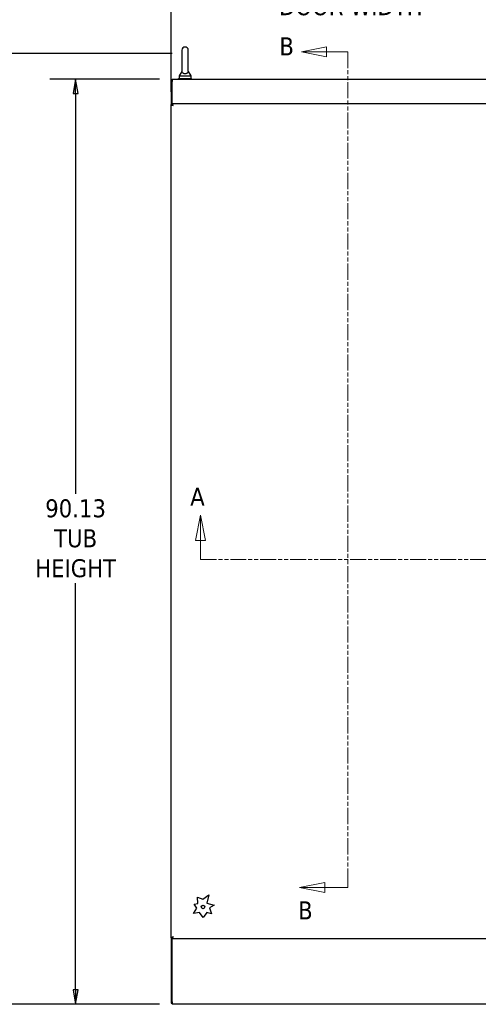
# Model space of a CAD drawing. Extents: x 784 to 1207, y 24 to 294.
# Tile 46 of 217: x 851 to 896, y 140 to 236. Entities that reach past the tile are written whole.
import ezdxf

# ---------------------------------------------------------------- set-up
doc = ezdxf.new("R2010")
doc.units = 0
doc.header["$LTSCALE"] = 4
doc.header["$MEASUREMENT"] = 0
doc.linetypes.add('DOUBLE_DASH_CHAIN', pattern=[1.2403, 0.6614, -0.0827, 0.1654, -0.0827, 0.1654, -0.0827])
doc.layers.get('0').update_dxf_attribs({"linetype": 'CONTINUOUS'})
doc.layers.get('DEFPOINTS').update_dxf_attribs({"linetype": 'CONTINUOUS'})
doc.layers.add('Section Line (ANSI)', color=7, linetype='DOUBLE_DASH_CHAIN', lineweight=5)
doc.styles.add('Note Text (ANSI)', font='tahoma.ttf')
doc.styles.add('ROMANS', font='romans.shx')
doc.dimstyles.new('Default (ANSI)', dxfattribs={"dimscale": 20, "dimtxt": 0.07, "dimasz": 0.07, "dimexe": 0.125, "dimexo": 0.0625, "dimgap": 0.031496, "dimtad": 0, "dimtih": 1, "dimtoh": 1, "dimrnd": 1e-08, "dimzin": 0, "dimdsep": 46, "dimtxsty": 'ROMANS', "dimblk": 'Filled-1', "dimcen": 0.09, "dimdle": 0.393701, "dimclrd": 256, "dimclre": 256, "dimclrt": 256, "dimadec": 0, "dimazin": 0, "dimtfac": 0.928571, "dimtofl": 0, "dimtmove": 0, "dimatfit": 3, "dimfxl": 1, "dimtolj": 1, "dimtzin": 0, "dimlwd": -1, "dimlwe": -1, "dimarcsym": 0})

# ---------------------------------------------------------------- blocks, each defined once
blk = doc.blocks.new('Filled-1')
at = {"color": 0}
for p, q in [((0, 0), (-1, 0.179)), ((-1, 0.179), (-1, -0.179)), ((-1, 0), (0, 0)), ((-1, -0.179), (0, 0))]:
    blk.add_line(p, q, dxfattribs=at)
at = {"color": 0, "flags": 128}
blk.add_lwpolyline([(-1, -0.179), (0, 0), (-1, 0.179), (-1, -0.179)], dxfattribs=at)
at = {"color": 0}
blk.add_solid([(-1, -0.179), (0, 0), (-1, 0.179), (-1, -0.179)], dxfattribs=at)
blk = doc.blocks.new('*D27')
at = {"transparency": 16777216}
for p, q in [((866.328, 232.832), (842.174, 232.832)), ((844.674, 231.432), (844.674, 191.224)), ((844.674, 141.605), (844.674, 182.433)), ((865.078, 140.205), (842.174, 140.205))]:
    blk.add_line(p, q, dxfattribs=at)
at = {"layer": 'DEFPOINTS', "color": 0, "transparency": 16777216}
for p in [(844.674, 232.832), (867.578, 232.832), (866.328, 140.205)]:
    blk.add_point(p, dxfattribs=at)
at = {"transparency": 16777216, "xscale": 1.400000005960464, "yscale": 1.400000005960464, "zscale": 1.400000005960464}
for p, rotation in [((844.674, 232.832), 90), ((844.674, 140.205), 270)]:
    blk.add_blockref('Filled-1', p, dxfattribs=dict(at, rotation=rotation))
at = {"transparency": 16777216, "insert": (844.674, 186.829), "char_height": 1.4, "attachment_point": 5, "style": 'ROMANS'}
blk.add_mtext('\\A1;\\fTahoma|b0|i0;\\H1.7500;(92.6)\\P\\fTahoma|b0|i0;\\H1.7500;TOTAL\\P\\fTahoma|b0|i0;\\H1.7500;HEIGHT', dxfattribs=at)
blk = doc.blocks.new('2dTransSection0')
at = {"layer": 'Section Line (ANSI)', "linetype": 'Continuous'}
for p, q in [((3.732, 6.2359), (3.7125, 6.1379)), ((3.732, 6.1379), (3.732, 6.2359)), ((3.7515, 6.1379), (3.732, 6.2359)), ((6.2883, 6.2325), (6.2688, 6.1345)), ((6.2883, 6.1345), (6.2883, 6.2325)), ((6.3078, 6.1345), (6.2883, 6.2325)), ((3.7125, 6.1379), (3.7515, 6.1379)), ((3.732, 6.0631), (3.732, 6.1379)), ((6.2688, 6.1345), (6.3078, 6.1345)), ((6.2883, 6.0631), (6.2883, 6.1345)), ((3.732, 6.0631), (3.7477, 6.0631)), ((6.2726, 6.0631), (6.2883, 6.0631))]:
    blk.add_line(p, q, dxfattribs=at)
at = {"layer": 'Section Line (ANSI)', "linetype": 'DOUBLE_DASH_CHAIN', "ltscale": 0.023544}
blk.add_line((3.732, 6.0631), (6.2883, 6.0631), dxfattribs=at)
at = {"layer": 'Section Line (ANSI)', "linetype": 'Continuous', "flags": 128}
for points in [[(3.7515, 6.1379), (3.732, 6.2359), (3.7125, 6.1379), (3.7515, 6.1379)], [(6.3078, 6.1345), (6.2883, 6.2325), (6.2688, 6.1345), (6.3078, 6.1345)]]:
    blk.add_lwpolyline(points, dxfattribs=at)
at = {"layer": 'Section Line (ANSI)'}
for points in [[(3.7515, 6.1379), (3.732, 6.2359), (3.7125, 6.1379), (3.7515, 6.1379)], [(6.3078, 6.1345), (6.2883, 6.2325), (6.2688, 6.1345), (6.3078, 6.1345)]]:
    blk.add_solid(points, dxfattribs=at)
at = {"layer": 'Section Line (ANSI)', "char_height": 0.07, "attachment_point": 7, "style": 'Note Text (ANSI)'}
for insert in [(3.6925, 6.2735), (6.2637, 6.259)]:
    blk.add_mtext('A', dxfattribs=dict(at, insert=insert))
blk = doc.blocks.new('*D7')
at = {"transparency": 16777216}
for p, q in [((865.078, 230.33), (854.417, 230.33)), ((856.917, 228.93), (856.917, 189.942)), ((856.917, 141.605), (856.917, 181.23)), ((865.078, 140.205), (854.417, 140.205))]:
    blk.add_line(p, q, dxfattribs=at)
at = {"layer": 'DEFPOINTS', "color": 0, "transparency": 16777216}
for p in [(856.917, 230.33), (866.328, 230.33), (866.328, 140.205)]:
    blk.add_point(p, dxfattribs=at)
at = {"transparency": 16777216, "xscale": 1.400000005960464, "yscale": 1.400000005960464, "zscale": 1.400000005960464}
for p, rotation in [((856.917, 230.33), 90), ((856.917, 140.205), 270)]:
    blk.add_blockref('Filled-1', p, dxfattribs=dict(at, rotation=rotation))
at = {"transparency": 16777216, "insert": (856.917, 185.586), "char_height": 1.4, "attachment_point": 5, "style": 'ROMANS'}
blk.add_mtext('\\A1;\\fTahoma|b0|i0;\\H1.7500;90.13\\P\\fTahoma|b0|i0;\\H1.7500;TUB\\P\\fTahoma|b0|i0;\\H1.7500;HEIGHT', dxfattribs=at)
blk = doc.blocks.new('*D10')
at = {"transparency": 16777216}
for p, q in [((866.224, 231.476), (866.224, 248.474)), ((938.349, 231.476), (938.349, 248.474)), ((867.624, 245.974), (895.302, 245.974)), ((936.949, 245.974), (909.271, 245.974))]:
    blk.add_line(p, q, dxfattribs=at)
at = {"layer": 'DEFPOINTS', "color": 0, "transparency": 16777216}
for p in [(938.349, 245.974), (866.224, 230.226), (938.349, 230.226)]:
    blk.add_point(p, dxfattribs=at)
at = {"transparency": 16777216, "xscale": 1.400000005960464, "yscale": 1.400000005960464, "zscale": 1.400000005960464, "rotation": 180}
blk.add_blockref('Filled-1', (866.224, 245.974), dxfattribs=at)
at = {"transparency": 16777216, "xscale": 1.400000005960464, "yscale": 1.400000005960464, "zscale": 1.400000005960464}
blk.add_blockref('Filled-1', (938.349, 245.974), dxfattribs=at)
at = {"transparency": 16777216, "insert": (902.286, 245.974), "char_height": 1.4, "attachment_point": 5, "style": 'ROMANS'}
blk.add_mtext('\\A1;\\fTahoma|b0|i0;\\H1.7500;72.12\\P\\fTahoma|b0|i0;\\H1.7500;TUB WIDTH', dxfattribs=at)
blk = doc.blocks.new('*D13')
at = {"transparency": 16777216}
for p, q in [((866.22, 229.1), (866.22, 241.369)), ((901.22, 229.1), (901.22, 241.369)), ((867.62, 238.869), (875.759, 238.869)), ((899.82, 238.869), (891.681, 238.869))]:
    blk.add_line(p, q, dxfattribs=at)
at = {"layer": 'DEFPOINTS', "color": 0, "transparency": 16777216}
for p in [(866.22, 238.869), (866.22, 227.85), (901.22, 227.85)]:
    blk.add_point(p, dxfattribs=at)
at = {"transparency": 16777216, "xscale": 1.400000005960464, "yscale": 1.400000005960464, "zscale": 1.400000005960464, "rotation": 180}
blk.add_blockref('Filled-1', (866.22, 238.869), dxfattribs=at)
at = {"transparency": 16777216, "xscale": 1.400000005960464, "yscale": 1.400000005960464, "zscale": 1.400000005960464}
blk.add_blockref('Filled-1', (901.22, 238.869), dxfattribs=at)
at = {"transparency": 16777216, "insert": (883.72, 238.869), "char_height": 1.4, "attachment_point": 5, "style": 'ROMANS'}
blk.add_mtext('\\A1;\\fTahoma|b0|i0;\\H1.7500;35.00 (2 PL.)\\P\\fTahoma|b0|i0;\\H1.7500;DOOR WIDTH', dxfattribs=at)
blk = doc.blocks.new('2dTransSection1')
at = {"layer": 'Section Line (ANSI)', "linetype": 'Continuous'}
for p, q in [((4.2235, 8.0607), (4.1255, 8.0412)), ((4.2235, 8.0217), (4.2235, 8.0607)), ((4.2235, 8.0412), (4.1255, 8.0412)), ((4.1255, 8.0412), (4.2235, 8.0217)), ((4.3068, 8.0412), (4.2235, 8.0412)), ((4.3068, 8.0412), (4.3068, 8.0253)), ((4.2165, 4.8045), (4.1185, 4.785)), ((4.2165, 4.7655), (4.2165, 4.8045)), ((4.3068, 4.8009), (4.3068, 4.785)), ((4.2165, 4.785), (4.1185, 4.785)), ((4.1185, 4.785), (4.2165, 4.7655)), ((4.3068, 4.785), (4.2165, 4.785))]:
    blk.add_line(p, q, dxfattribs=at)
at = {"layer": 'Section Line (ANSI)', "linetype": 'DOUBLE_DASH_CHAIN', "ltscale": 0.02375}
blk.add_line((4.3068, 8.0412), (4.3068, 4.785), dxfattribs=at)
at = {"layer": 'Section Line (ANSI)', "linetype": 'Continuous', "flags": 128}
for points in [[(4.2235, 8.0607), (4.1255, 8.0412), (4.2235, 8.0217), (4.2235, 8.0607)], [(4.2165, 4.8045), (4.1185, 4.785), (4.2165, 4.7655), (4.2165, 4.8045)]]:
    blk.add_lwpolyline(points, dxfattribs=at)
at = {"layer": 'Section Line (ANSI)'}
for points in [[(4.2235, 8.0607), (4.1255, 8.0412), (4.2235, 8.0217), (4.2235, 8.0607)], [(4.2165, 4.8045), (4.1185, 4.785), (4.2165, 4.7655), (4.2165, 4.8045)]]:
    blk.add_solid(points, dxfattribs=at)
at = {"layer": 'Section Line (ANSI)', "char_height": 0.07, "attachment_point": 7, "style": 'Note Text (ANSI)'}
for insert in [(4.0397, 8.028), (4.1128, 4.6613)]:
    blk.add_mtext('B', dxfattribs=dict(at, insert=insert))

msp = doc.modelspace()

# ---------------------------------------------------------------- linework, layer by layer
for p, q in [((867.268, 233.142), (867.268, 231.082)), ((867.888, 231.082), (867.888, 233.142)), ((866.224, 230.226), (866.224, 227.85)), ((866.224, 230.226), (866.328, 230.226)), ((866.328, 230.33), (938.245, 230.33)), ((866.328, 230.33), (866.328, 230.085)), ((866.953, 230.392), (868.203, 230.392)), ((866.953, 230.33), (866.953, 230.392)), ((867.268, 231.082), (867.018, 230.642)), ((867.018, 230.642), (868.138, 230.642)), ((867.018, 230.642), (867.018, 230.392)), ((867.888, 231.082), (868.138, 230.642)), ((868.138, 230.642), (868.138, 230.392)), ((868.203, 230.33), (868.203, 230.392)), ((866.328, 227.955), (866.328, 230.085)), ((866.324, 227.85), (866.22, 227.85)), ((866.22, 146.685), (866.22, 227.85)), ((866.324, 227.851), (866.324, 227.955)), ((866.324, 227.955), (901.115, 227.955)), ((866.328, 227.833), (866.328, 227.851)), ((868.829, 150.03), (868.79, 150.644)), ((868.79, 150.644), (869.324, 150.434)), ((869.324, 150.434), (869.895, 150.855)), ((869.895, 150.855), (869.698, 150.072)), ((868.462, 149.968), (868.829, 150.03)), ((868.71, 149.562), (868.462, 149.968)), ((869.698, 150.072), (870.405, 149.865)), ((870.405, 149.865), (869.968, 149.61)), ((868.391, 149.045), (868.71, 149.562)), ((868.978, 149.143), (868.391, 149.045)), ((869.339, 148.653), (868.978, 149.143)), ((869.709, 149.149), (869.339, 148.653)), ((870.136, 149.024), (869.709, 149.149)), ((869.968, 149.61), (870.136, 149.024)), ((866.324, 146.685), (866.22, 146.685)), ((866.224, 146.685), (866.224, 140.309)), ((866.324, 146.684), (866.324, 146.58)), ((901.115, 146.58), (866.324, 146.58)), ((866.328, 146.684), (866.328, 146.702)), ((866.328, 140.449), (866.328, 146.58)), ((866.224, 140.309), (866.328, 140.309)), ((866.328, 140.449), (866.328, 140.205)), ((938.245, 140.205), (866.328, 140.205))]:
    msp.add_line(p, q)
msp.add_circle((869.324, 149.684), 0.169)
msp.add_arc((867.578, 233.142), 0.31, 0, 180)
for points, knots in [([(867.888, 231.082), (867.888, 231.082), (867.888, 231.079), (867.887, 231.057), (867.884, 231.037), (867.866, 230.985), (867.848, 230.955), (867.796, 230.909), (867.769, 230.891), (867.707, 230.866), (867.676, 230.857), (867.61, 230.848), (867.578, 230.847), (867.515, 230.851), (867.485, 230.856), (867.427, 230.873), (867.401, 230.885), (867.35, 230.915), (867.329, 230.934), (867.289, 230.983), (867.279, 231.012), (867.268, 231.054), (867.268, 231.072), (867.268, 231.081), (867.268, 231.082), (867.268, 231.082)], [0, 0, 0, 0, 0.062924, 0.062924, 0.1490706, 0.1490706, 0.2561051, 0.2561051, 0.336116, 0.336116, 0.4032822, 0.4032822, 0.4653693, 0.4653693, 0.5256471, 0.5256471, 0.5914337, 0.5914337, 0.6707937, 0.6707937, 0.7825907, 0.7825907, 0.8847232, 0.8847232, 0.9142381, 0.9142381, 0.9142381, 0.9142381]), ([(866.22, 227.85), (866.22, 227.832), (866.251, 227.813), (866.3, 227.795), (866.334, 227.782), (866.376, 227.77), (866.418, 227.757)], [0, 0, 0, 0, 0.935327, 0.935327, 0.935327, 1.570796, 1.570796, 1.570796, 1.570796]), ([(866.418, 227.757), (866.399, 227.819), (866.381, 227.88), (866.362, 227.916), (866.35, 227.941), (866.337, 227.955), (866.324, 227.955)], [0, 0, 0, 0, 0.935327, 0.935327, 0.935327, 1.570796, 1.570796, 1.570796, 1.570796]), ([(866.418, 227.757), (866.395, 227.792), (866.373, 227.827), (866.351, 227.842), (866.342, 227.848), (866.333, 227.851), (866.324, 227.851)], [0, 0, 0, 0, 1.127197, 1.127197, 1.127197, 1.570796, 1.570796, 1.570796, 1.570796]), ([(866.418, 227.757), (866.382, 227.779), (866.348, 227.802), (866.333, 227.824), (866.327, 227.833), (866.324, 227.841), (866.324, 227.85)], [0, 0, 0, 0, 1.127197, 1.127197, 1.127197, 1.570796, 1.570796, 1.570796, 1.570796]), ([(866.418, 146.778), (866.356, 146.759), (866.295, 146.741), (866.258, 146.722), (866.233, 146.71), (866.22, 146.697), (866.22, 146.685)], [0, 0, 0, 0, 0.935327, 0.935327, 0.935327, 1.570796, 1.570796, 1.570796, 1.570796]), ([(866.418, 146.778), (866.382, 146.755), (866.348, 146.733), (866.333, 146.711), (866.327, 146.702), (866.324, 146.693), (866.324, 146.685)], [0, 0, 0, 0, 1.127197, 1.127197, 1.127197, 1.570796, 1.570796, 1.570796, 1.570796]), ([(866.324, 146.58), (866.343, 146.58), (866.361, 146.611), (866.38, 146.66), (866.392, 146.694), (866.405, 146.736), (866.418, 146.778)], [0, 0, 0, 0, 0.935327, 0.935327, 0.935327, 1.570796, 1.570796, 1.570796, 1.570796]), ([(866.418, 146.778), (866.395, 146.742), (866.373, 146.708), (866.351, 146.693), (866.342, 146.687), (866.333, 146.684), (866.324, 146.684)], [0, 0, 0, 0, 1.127197, 1.127197, 1.127197, 1.570796, 1.570796, 1.570796, 1.570796])]:
    msp.add_open_spline(points, degree=3, knots=knots)

# ---------------------------------------------------------------- block references
at = {"xscale": 25, "yscale": 25, "zscale": 25}
for name in ['2dTransSection1', '2dTransSection0']:
    msp.add_blockref(name, (775.766, 31.943), dxfattribs=at)

# ---------------------------------------------------------------- dimensions: what is measured, and where the dimension line sits
for base, p1, p2, angle, text, override, picture, middle in [((938.348751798, 245.973857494), (866.223751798, 230.225825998), (938.348751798, 230.225825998), 180, '\\fTahoma|b0|i0;\\H1.7500;<>\\P\\fTahoma|b0|i0;\\H1.7500;TUB WIDTH', {"dimgap": 0.031496, "dimtih": 0, "dimtoh": 0, "dimdec": 2, "dimtol": 0, "dimlim": 0, "dimtp": 0, "dimtm": 0, "dimtdec": 2, "dimatfit": 1}, '*D10', (902.286251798, 245.973857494)), ((866.22, 238.869), (901.22, 227.85), (866.22, 227.85), 180, '\\fTahoma|b0|i0;\\H1.7500;<> (2 PL.)\\P\\fTahoma|b0|i0;\\H1.7500;DOOR WIDTH', {"dimgap": 0.031496, "dimtih": 0, "dimtoh": 0, "dimdec": 2, "dimtol": 0, "dimlim": 0, "dimtp": 0, "dimtm": 0, "dimtdec": 2, "dimatfit": 1}, '*D13', (883.72, 238.869)), ((844.674, 232.832), (866.328, 140.205), (867.578, 232.832), 90, '\\fTahoma|b0|i0;\\H1.7500;(<>)\\P\\fTahoma|b0|i0;\\H1.7500;TOTAL\\P\\fTahoma|b0|i0;\\H1.7500;HEIGHT', {"dimgap": 0.031496, "dimdec": 1, "dimtol": 0, "dimlim": 0, "dimtp": 0, "dimtm": 0, "dimtdec": 1, "dimatfit": 1}, '*D27', (844.674, 186.829)), ((856.916826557, 230.329825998), (866.327751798, 140.204825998), (866.327751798, 230.329825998), 90, '\\fTahoma|b0|i0;\\H1.7500;<>\\P\\fTahoma|b0|i0;\\H1.7500;TUB\\P\\fTahoma|b0|i0;\\H1.7500;HEIGHT', {"dimgap": 0.031496, "dimdec": 2, "dimtol": 0, "dimlim": 0, "dimtp": 0, "dimtm": 0, "dimtdec": 2, "dimatfit": 1}, '*D7', (856.916826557, 185.585629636))]:
    dim = msp.add_linear_dim(base=base, p1=p1, p2=p2, angle=angle, text=text, dimstyle='Default (ANSI)', override=override)
    dim.commit()
    dim.dimension.update_dxf_attribs({"geometry": picture, "text_midpoint": middle, "dimtype": 160})

doc.saveas('drawing.dxf')
